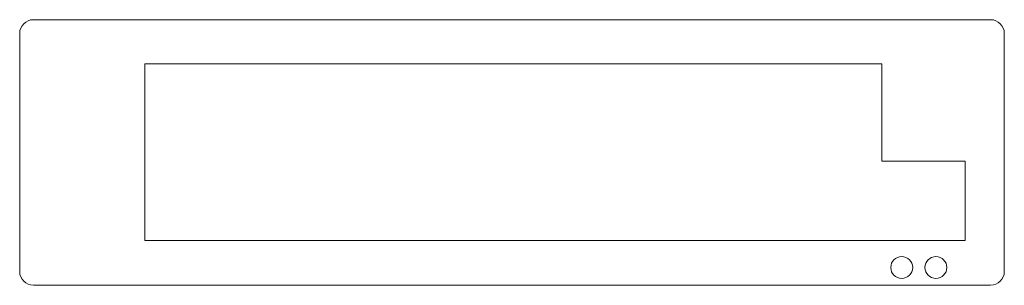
# Model space of a CAD drawing. Header units: millimetres. Extents: x -95 to 49, y -44 to -5.
import ezdxf

# ---------------------------------------------------------------- set-up
doc = ezdxf.new("R2010")
doc.units = ezdxf.units.MM

msp = doc.modelspace()

# ---------------------------------------------------------------- linework, layer by layer
at = {"color": 7, "linetype": 'Continuous', "lineweight": 15}
for p, q in [((47.23, -5.08), (-92.77, -5.08)), ((-94.77, -7.08), (-94.77, -41.88)), ((49.23, -41.88), (49.23, -7.08)), ((-76.47, -11.53), (31.33, -11.53)), ((-76.47, -37.33), (-76.47, -11.53)), ((31.33, -11.53), (31.33, -25.73)), ((31.33, -25.73), (43.53, -25.73)), ((43.53, -25.73), (43.53, -37.33)), ((43.53, -37.33), (-76.47, -37.33)), ((-92.77, -43.88), (47.23, -43.88))]:
    msp.add_line(p, q, dxfattribs=at)
for centre in [(34.23, -41.28), (39.23, -41.28)]:
    msp.add_circle(centre, 1.6, dxfattribs=at)
for centre, start, end in [((-92.77, -7.08), 90, 180), ((47.23, -7.08), 0, 90), ((-92.77, -41.88), 180, 270), ((47.23, -41.88), 270, 0)]:
    msp.add_arc(centre, 2, start, end, dxfattribs=at)

doc.saveas('drawing.dxf')
